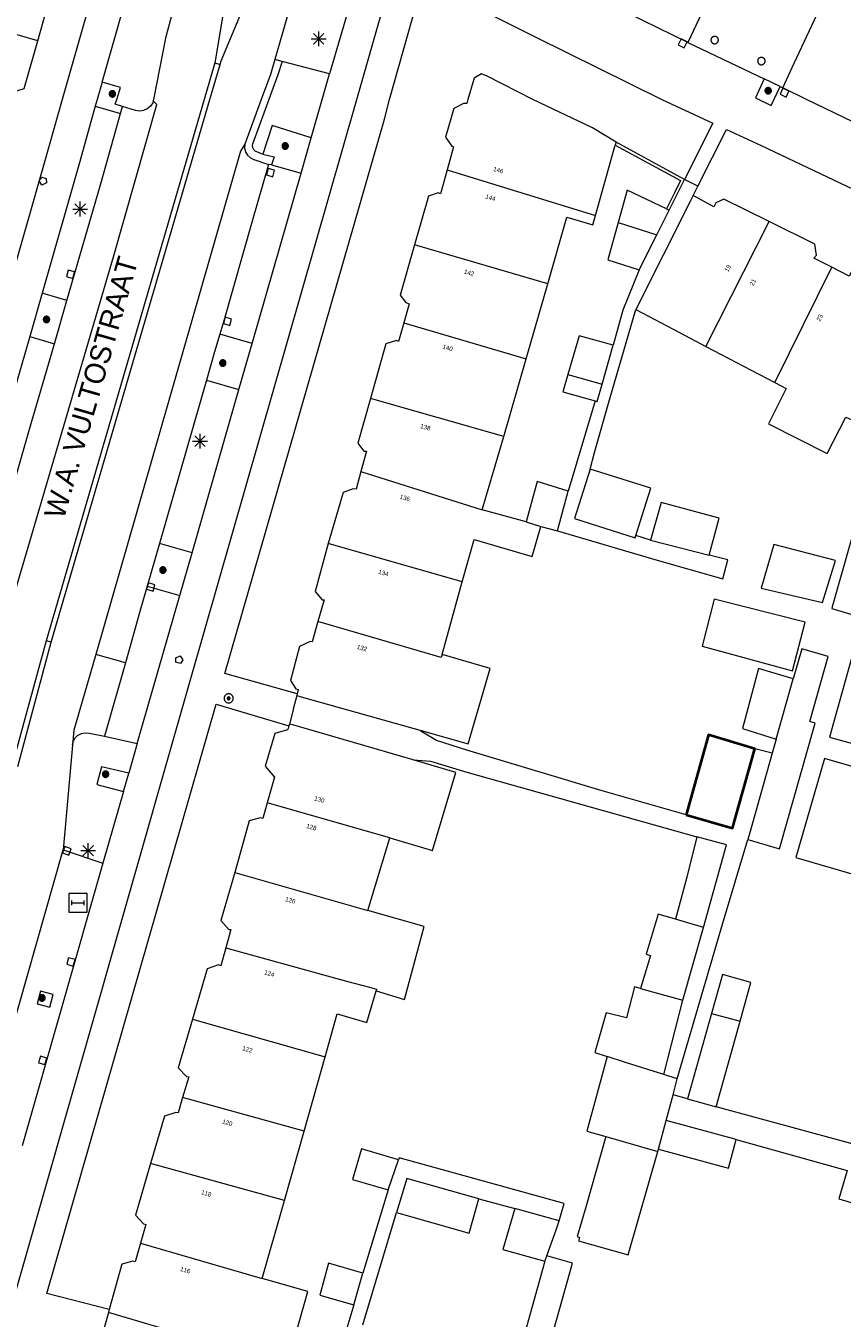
# Model space of a CAD drawing. Header units: metres. Extents: x 135779 to 137489, y 452643 to 455118.
# Tile 228 of 256: x 136833 to 136888, y 453718 to 453805. Entities that reach past the tile are written whole.
import ezdxf
from ezdxf.enums import TextEntityAlignment as Align

# ---------------------------------------------------------------- set-up
doc = ezdxf.new("R2010")
doc.units = ezdxf.units.M
for name, color, linetype, lineweight in [('KTop_GBI_Luifel', 40, 'Continuous', 40), ('KTop_NAR_Huisnummer (t)', 7, 'Continuous', 13), ('KTop_NAR_Huisnummer tijdelijk (t)', 7, 'Continuous', 13), ('KTop_OBW_Overig Plus', 1, 'Continuous', 13), ('KTop_ORL_Weg_Straatnaam (t)', 7, 'Continuous', 13), ('KTop_OTD_Half verhard', 15, 'Continuous', 13), ('KTop_OTD_Open verharding', 15, 'Continuous', 13), ('KTop_PAL_Afsluitpaal', 222, 'Continuous', 13), ('KTop_PAL_Lichtmast', 40, 'Continuous', 13), ('KTop_PND_Grondvlaksituatie van BAG-pand [tachy]', 1, 'Continuous', 13), ('KTop_PND_Pandscheiding', 40, 'Continuous', 13), ('KTop_PUT_Brandkraan of -put', 1, 'Continuous', 13), ('KTop_PUT_Inspectie- of rioolput', 15, 'Continuous', 13), ('KTop_PUT_Kolk', 15, 'Continuous', 13), ('KTop_SHD_Muur', 15, 'Continuous', 13), ('KTop_STM_Abri', 40, 'Continuous', 13), ('KTop_VGO_Boom', 92, 'Continuous', 13), ('KTop_WGD_Fietspad', 40, 'Continuous', 13), ('KTop_WGD_Parkeervlak', 251, 'Continuous', 13), ('KTop_WGD_Rijbaan_Lokale weg', 251, 'Continuous', 13), ('KTop_WGD_Rijbaan_Lokale weg_verkeersdrempel', 40, 'Continuous', 13), ('KTop_WGD_Voetpad', 251, 'Continuous', 13), ('KTop_WGD_Voetpad_achterpad', 251, 'Continuous', 13), ('KTop_WGD_Voetpad_bushalte', 251, 'Continuous', 13)]:
    doc.layers.add(name, color=color, linetype=linetype, lineweight=lineweight)
doc.styles.add('Style-ROVU', font='ROVU.shx')
doc.styles.add('Style-ROVUCURSIEF', font='ROVUCURSIEF.shx')

# ---------------------------------------------------------------- blocks, each defined once
blk = doc.blocks.new('PAL_Lichtmast')
at = {"layer": 'KTop_PAL_Lichtmast'}
for p, q in [((-0.354, -0.354), (0.354, 0.354)), ((0.354, -0.354), (-0.354, 0.354)), ((0, -0.5), (0, 0.5)), ((-0.5, 0), (0.5, 0))]:
    blk.add_line(p, q, dxfattribs=at)
blk = doc.blocks.new('PAL_Afsluitpaal')
at = {"layer": 'KTop_PAL_Afsluitpaal', "flags": 128}
blk.add_lwpolyline([(0.25, 0), (0.249, 0.026), (0.245, 0.052), (0.238, 0.077), (0.228, 0.102), (0.217, 0.125), (0.202, 0.147), (0.186, 0.167), (0.167, 0.186), (0.147, 0.202), (0.125, 0.217), (0.102, 0.228), (0.077, 0.238), (0.052, 0.245), (0.026, 0.249), (0, 0.25), (-0.026, 0.249), (-0.052, 0.245), (-0.077, 0.238), (-0.102, 0.228), (-0.125, 0.217), (-0.147, 0.202), (-0.167, 0.186), (-0.186, 0.167), (-0.202, 0.147), (-0.217, 0.125), (-0.228, 0.102), (-0.238, 0.077), (-0.245, 0.052), (-0.249, 0.026), (-0.25, 0), (-0.249, -0.026), (-0.245, -0.052), (-0.238, -0.077), (-0.228, -0.102), (-0.217, -0.125), (-0.202, -0.147), (-0.186, -0.167), (-0.167, -0.186), (-0.147, -0.202), (-0.125, -0.217), (-0.102, -0.228), (-0.077, -0.238), (-0.052, -0.245), (-0.026, -0.249), (0, -0.25), (0.026, -0.249), (0.052, -0.245), (0.077, -0.238), (0.102, -0.228), (0.125, -0.217), (0.147, -0.202), (0.167, -0.186), (0.186, -0.167), (0.202, -0.147), (0.217, -0.125), (0.228, -0.102), (0.238, -0.077), (0.245, -0.052), (0.249, -0.026), (0.25, 0)], dxfattribs=at)
blk = doc.blocks.new('PUT_Kolk')
at = {"layer": 'KTop_PUT_Kolk', "flags": 128}
blk.add_lwpolyline([(0.225, -0.225), (0.225, 0.225), (-0.225, 0.225), (-0.225, -0.225), (0.225, -0.225)], dxfattribs=at)
blk = doc.blocks.new('PUT_Brandkraan_of_-put')
at = {"layer": 'KTop_PUT_Brandkraan of -put'}
for p, q in [((-0.25, 0.034), (0, 0.25)), ((-0.158, -0.25), (-0.25, 0.034)), ((0, 0.25), (0.25, 0.033)), ((0.25, 0.033), (0.158, -0.25)), ((0.158, -0.25), (-0.158, -0.25))]:
    blk.add_line(p, q, dxfattribs=at)
blk = doc.blocks.new('PUT_Inspectie-_of_rioolput')
at = {"layer": 'KTop_PUT_Inspectie- of rioolput', "flags": 128}
for points in [[(0.31, 0), (0.308, 0.032), (0.303, 0.064), (0.294, 0.095), (0.283, 0.126), (0.268, 0.155), (0.25, 0.182), (0.23, 0.207), (0.207, 0.23), (0.182, 0.25), (0.154, 0.268), (0.126, 0.283), (0.095, 0.294), (0.064, 0.303), (0.032, 0.308), (0, 0.309), (-0.032, 0.308), (-0.064, 0.303), (-0.096, 0.294), (-0.126, 0.283), (-0.155, 0.268), (-0.182, 0.25), (-0.207, 0.23), (-0.23, 0.207), (-0.25, 0.182), (-0.268, 0.154), (-0.283, 0.126), (-0.294, 0.095), (-0.303, 0.064), (-0.308, 0.032), (-0.309, 0), (-0.308, -0.032), (-0.303, -0.064), (-0.294, -0.096), (-0.283, -0.126), (-0.268, -0.155), (-0.25, -0.182), (-0.23, -0.207), (-0.207, -0.23), (-0.182, -0.25), (-0.155, -0.268), (-0.126, -0.283), (-0.096, -0.294), (-0.064, -0.303), (-0.032, -0.308), (0, -0.309), (0.032, -0.308), (0.064, -0.303), (0.095, -0.294), (0.126, -0.283), (0.155, -0.268), (0.182, -0.25), (0.207, -0.23), (0.23, -0.207), (0.25, -0.182), (0.268, -0.155), (0.283, -0.126), (0.294, -0.096), (0.303, -0.064), (0.308, -0.032), (0.31, 0)], [(0.095, 0), (0.094, 0.009), (0.092, 0.019), (0.09, 0.029), (0.086, 0.038), (0.082, 0.047), (0.076, 0.055), (0.07, 0.063), (0.063, 0.07), (0.055, 0.076), (0.047, 0.082), (0.038, 0.086), (0.029, 0.09), (0.019, 0.092), (0.009, 0.094), (0, 0.094), (-0.01, 0.094), (-0.02, 0.092), (-0.029, 0.09), (-0.039, 0.086), (-0.048, 0.082), (-0.056, 0.076), (-0.064, 0.07), (-0.071, 0.063), (-0.077, 0.055), (-0.082, 0.047), (-0.087, 0.038), (-0.09, 0.029), (-0.093, 0.019), (-0.094, 0.009), (-0.095, 0), (-0.094, -0.01), (-0.093, -0.02), (-0.09, -0.029), (-0.087, -0.039), (-0.082, -0.048), (-0.077, -0.056), (-0.071, -0.064), (-0.064, -0.071), (-0.056, -0.077), (-0.047, -0.082), (-0.039, -0.087), (-0.029, -0.09), (-0.02, -0.093), (-0.01, -0.094), (0, -0.095), (0.009, -0.094), (0.019, -0.093), (0.029, -0.09), (0.038, -0.087), (0.047, -0.082), (0.055, -0.077), (0.063, -0.071), (0.07, -0.064), (0.076, -0.056), (0.082, -0.047), (0.086, -0.039), (0.09, -0.029), (0.092, -0.02), (0.094, -0.01), (0.095, 0)], [(0.035, 0), (0.034, 0.003), (0.034, 0.007), (0.033, 0.01), (0.031, 0.014), (0.03, 0.017), (0.028, 0.02), (0.026, 0.023), (0.023, 0.026), (0.02, 0.028), (0.017, 0.03), (0.014, 0.031), (0.01, 0.033), (0.007, 0.034), (0.003, 0.034), (0, 0.034), (-0.004, 0.034), (-0.007, 0.034), (-0.011, 0.033), (-0.014, 0.031), (-0.018, 0.03), (-0.021, 0.028), (-0.023, 0.026), (-0.026, 0.023), (-0.028, 0.02), (-0.03, 0.017), (-0.032, 0.014), (-0.033, 0.01), (-0.034, 0.007), (-0.035, 0.003), (-0.035, 0), (-0.035, -0.004), (-0.034, -0.007), (-0.033, -0.011), (-0.032, -0.014), (-0.03, -0.018), (-0.028, -0.021), (-0.026, -0.023), (-0.023, -0.026), (-0.021, -0.028), (-0.017, -0.03), (-0.014, -0.032), (-0.011, -0.033), (-0.007, -0.034), (-0.004, -0.035), (0, -0.035), (0.003, -0.035), (0.007, -0.034), (0.01, -0.033), (0.014, -0.032), (0.017, -0.03), (0.02, -0.028), (0.023, -0.026), (0.026, -0.023), (0.028, -0.021), (0.03, -0.017), (0.031, -0.014), (0.033, -0.011), (0.034, -0.007), (0.034, -0.004), (0.035, 0)], [(0.01, 0.02), (0.007, 0.02), (0.005, 0.021), (0.003, 0.022), (0.001, 0.022), (-0.001, 0.022), (-0.004, 0.022), (-0.006, 0.021), (-0.008, 0.02), (-0.01, 0.019), (-0.012, 0.018), (-0.014, 0.017), (-0.016, 0.015), (-0.017, 0.013), (-0.019, 0.012), (-0.02, 0.009), (-0.021, 0.007), (-0.022, 0.005), (-0.022, 0.003), (-0.022, 0.001), (-0.022, -0.001), (-0.022, -0.004), (-0.022, -0.006), (-0.021, -0.008), (-0.02, -0.01), (-0.019, -0.012), (-0.017, -0.014), (-0.016, -0.016), (-0.014, -0.017), (-0.012, -0.019), (-0.01, -0.02), (-0.008, -0.021), (-0.006, -0.022), (-0.003, -0.022), (-0.001, -0.022), (0.001, -0.022), (0.003, -0.022), (0.005, -0.022), (0.008, -0.021), (0.01, -0.02), (0.012, -0.019), (0.014, -0.017), (0.015, -0.016), (0.017, -0.014), (0.018, -0.012), (0.02, -0.01), (0.02, -0.008), (0.021, -0.006), (0.022, -0.003), (0.022, -0.001), (0.022, 0.001), (0.022, 0.003), (0.021, 0.005), (0.02, 0.008), (0.019, 0.01), (0.018, 0.012), (0.017, 0.014), (0.015, 0.015), (0.013, 0.017), (0.012, 0.018), (0.01, 0.02)]]:
    blk.add_lwpolyline(points, dxfattribs=at)
blk = doc.blocks.new('STM_Abri')
at = {"layer": 'KTop_STM_Abri', "flags": 128}
for points in [[(0.625, -0.625), (0.625, 0.625), (-0.625, 0.625), (-0.625, -0.625), (0.625, -0.625)], [(-0.4165, -0.1565), (-0.4165, 0.1565)], [(-0.4165, 0), (0.4165, 0)], [(0.4165, -0.1565), (0.4165, 0.1565)]]:
    blk.add_lwpolyline(points, dxfattribs=at)
blk = doc.blocks.new('VGO_Boom')
at = {"layer": 'KTop_VGO_Boom', "flags": 128}
for points in [[(0.215, 0), (0.214, 0.022), (0.21, 0.045), (0.204, 0.066), (0.196, 0.087), (0.186, 0.108), (0.174, 0.126), (0.16, 0.144), (0.144, 0.16), (0.126, 0.174), (0.107, 0.186), (0.087, 0.196), (0.066, 0.204), (0.045, 0.21), (0.022, 0.214), (-0.001, 0.215), (-0.023, 0.214), (-0.045, 0.21), (-0.067, 0.204), (-0.088, 0.196), (-0.108, 0.186), (-0.127, 0.174), (-0.144, 0.16), (-0.16, 0.144), (-0.174, 0.126), (-0.187, 0.107), (-0.197, 0.087), (-0.205, 0.066), (-0.211, 0.045), (-0.214, 0.022), (-0.215, -0.001), (-0.214, -0.023), (-0.211, -0.045), (-0.205, -0.067), (-0.197, -0.088), (-0.187, -0.108), (-0.174, -0.127), (-0.16, -0.144), (-0.144, -0.16), (-0.127, -0.174), (-0.108, -0.187), (-0.088, -0.197), (-0.067, -0.205), (-0.045, -0.211), (-0.023, -0.214), (0, -0.215), (0.022, -0.214), (0.045, -0.211), (0.066, -0.205), (0.087, -0.197), (0.108, -0.187), (0.126, -0.174), (0.144, -0.16), (0.16, -0.144), (0.174, -0.127), (0.186, -0.108), (0.196, -0.088), (0.204, -0.067), (0.21, -0.045), (0.214, -0.023), (0.215, -0.001)], [(0.155, 0), (0.154, 0.016), (0.152, 0.032), (0.147, 0.048), (0.142, 0.063), (0.134, 0.078), (0.125, 0.091), (0.115, 0.104), (0.104, 0.115), (0.091, 0.125), (0.077, 0.134), (0.063, 0.142), (0.048, 0.147), (0.032, 0.152), (0.016, 0.154), (-0.001, 0.155), (-0.017, 0.154), (-0.033, 0.152), (-0.048, 0.147), (-0.064, 0.142), (-0.078, 0.134), (-0.092, 0.125), (-0.104, 0.115), (-0.116, 0.104), (-0.126, 0.091), (-0.135, 0.077), (-0.142, 0.063), (-0.148, 0.048), (-0.152, 0.032), (-0.155, 0.016), (-0.155, -0.001), (-0.155, -0.017), (-0.152, -0.033), (-0.148, -0.048), (-0.142, -0.064), (-0.135, -0.078), (-0.126, -0.092), (-0.116, -0.104), (-0.104, -0.116), (-0.092, -0.126), (-0.078, -0.135), (-0.064, -0.142), (-0.048, -0.148), (-0.033, -0.152), (-0.017, -0.155), (0, -0.155), (0.016, -0.155), (0.032, -0.152), (0.048, -0.148), (0.063, -0.142), (0.078, -0.135), (0.091, -0.126), (0.104, -0.116), (0.115, -0.104), (0.125, -0.092), (0.134, -0.078), (0.142, -0.064), (0.147, -0.048), (0.152, -0.033), (0.154, -0.017), (0.155, -0.001)], [(0.095, 0), (0.094, 0.01), (0.093, 0.02), (0.09, 0.029), (0.087, 0.039), (0.082, 0.048), (0.077, 0.056), (0.071, 0.064), (0.064, 0.071), (0.056, 0.077), (0.047, 0.082), (0.039, 0.087), (0.029, 0.09), (0.02, 0.093), (0.01, 0.094), (-0.001, 0.095), (-0.01, 0.094), (-0.02, 0.093), (-0.03, 0.09), (-0.039, 0.087), (-0.048, 0.082), (-0.056, 0.077), (-0.064, 0.071), (-0.071, 0.064), (-0.077, 0.056), (-0.083, 0.047), (-0.087, 0.039), (-0.091, 0.029), (-0.093, 0.02), (-0.095, 0.01), (-0.095, -0.001), (-0.095, -0.01), (-0.093, -0.02), (-0.091, -0.03), (-0.087, -0.039), (-0.083, -0.048), (-0.077, -0.056), (-0.071, -0.064), (-0.064, -0.071), (-0.056, -0.077), (-0.048, -0.083), (-0.039, -0.087), (-0.03, -0.091), (-0.02, -0.093), (-0.01, -0.095), (0, -0.095), (0.01, -0.095), (0.02, -0.093), (0.029, -0.091), (0.039, -0.087), (0.048, -0.083), (0.056, -0.077), (0.064, -0.071), (0.071, -0.064), (0.077, -0.056), (0.082, -0.048), (0.087, -0.039), (0.09, -0.03), (0.093, -0.02), (0.094, -0.01), (0.095, -0.001)], [(0.035, 0), (0.035, 0.004), (0.034, 0.007), (0.033, 0.011), (0.032, 0.014), (0.03, 0.018), (0.028, 0.021), (0.026, 0.023), (0.023, 0.026), (0.021, 0.028), (0.017, 0.03), (0.014, 0.032), (0.011, 0.033), (0.007, 0.034), (0.004, 0.035), (-0.001, 0.035), (-0.004, 0.035), (-0.008, 0.034), (-0.011, 0.033), (-0.015, 0.032), (-0.018, 0.03), (-0.021, 0.028), (-0.024, 0.026), (-0.027, 0.023), (-0.029, 0.021), (-0.031, 0.017), (-0.032, 0.014), (-0.034, 0.011), (-0.035, 0.007), (-0.035, 0.004), (-0.035, -0.001), (-0.035, -0.004), (-0.035, -0.008), (-0.034, -0.011), (-0.032, -0.015), (-0.031, -0.018), (-0.029, -0.021), (-0.027, -0.024), (-0.024, -0.027), (-0.021, -0.029), (-0.018, -0.031), (-0.015, -0.032), (-0.011, -0.034), (-0.008, -0.035), (-0.004, -0.035), (0, -0.035), (0.004, -0.035), (0.007, -0.035), (0.011, -0.034), (0.014, -0.032), (0.018, -0.031), (0.021, -0.029), (0.023, -0.027), (0.026, -0.024), (0.028, -0.021), (0.03, -0.018), (0.032, -0.015), (0.033, -0.011), (0.034, -0.008), (0.035, -0.004), (0.035, 0)]]:
    blk.add_lwpolyline(points, dxfattribs=at)

msp = doc.modelspace()

# ---------------------------------------------------------------- linework, layer by layer
at = {"layer": 'KTop_GBI_Luifel', "flags": 128}
msp.add_lwpolyline([(136877.065, 453751.783), (136880.189, 453750.89), (136881.678, 453756.233), (136878.567, 453757.194), (136877.065, 453751.783)], dxfattribs=at)
at = {"layer": 'KTop_OBW_Overig Plus', "flags": 128}
for points in [[(136870.588, 453775.096), (136869.528, 453771.761), (136873.612, 453770.463), (136873.663, 453770.623)], [(136873.663, 453770.623), (136874.672, 453773.799), (136870.588, 453775.096)]]:
    msp.add_lwpolyline(points, dxfattribs=at)
at = {"layer": 'KTop_OTD_Half verhard', "flags": 128}
for points in [[(136837.249, 453799.545), (136838.958, 453799.062)], [(136851.8, 453797.424), (136849.166, 453798.254), (136848.543, 453796.308)], [(136849.114, 453795.606), (136851.117, 453795.043)], [(136835.34, 453786.464), (136833.666, 453786.949)], [(136847.819, 453783.558), (136845.645, 453784.184)], [(136832.83, 453784.023), (136834.493, 453783.541)], [(136844.74, 453781.096), (136846.931, 453780.465)], [(136843.768, 453769.45), (136841.568, 453770.083)], [(136840.74, 453767.208), (136842.942, 453766.573)]]:
    msp.add_lwpolyline(points, dxfattribs=at)
at = {"layer": 'KTop_OTD_Open verharding', "flags": 128}
for points in [[(136845.302, 453802.468), (136845.654, 453802.37)], [(136849.836, 453802.571), (136849.549, 453801.665), (136847.84, 453796.997), (136847.833, 453796.958), (136847.829, 453796.919), (136847.829, 453796.88), (136847.832, 453796.841), (136847.839, 453796.802), (136847.849, 453796.764), (136847.862, 453796.727), (136847.879, 453796.691), (136847.899, 453796.657), (136847.921, 453796.625), (136847.947, 453796.595), (136847.975, 453796.567), (136848.005, 453796.542), (136848.543, 453796.308)], [(136848.543, 453796.308), (136849.297, 453796.145), (136849.114, 453795.606)], [(136849.114, 453795.606), (136848.926, 453795.625)], [(136834.287, 453763.43), (136833.935, 453763.527)]]:
    msp.add_lwpolyline(points, dxfattribs=at)
at = {"layer": 'KTop_PND_Grondvlaksituatie van BAG-pand [tachy]', "flags": 128}
for points in [[(136833.379, 453803.955), (136834.356, 453807.403), (136834.296, 453807.419), (136833.885, 453807.94), (136833.713, 453807.987), (136834.034, 453809.125)], [(136831.18, 453799.295), (136831.394, 453800), (136831.57, 453800.57), (136831.743, 453800.521), (136832.466, 453800.733), (136833.379, 453803.955)], [(136872.342, 453797.121), (136870.759, 453798.081), (136866.738, 453800), (136863.646, 453801.566), (136863.268, 453801.736), (136862.767, 453801.443), (136862.359, 453800), (136862.28, 453799.722), (136862.06, 453799.733), (136861.409, 453799.397), (136860.853, 453797.461), (136861.268, 453796.861), (136861.393, 453796.811), (136860.96, 453795.265)], [(136870.942, 453792.174), (136872.286, 453796.923)], [(136872.342, 453797.121), (136872.286, 453796.923)], [(136860.96, 453795.265), (136860.508, 453793.654), (136860.353, 453793.714), (136859.702, 453793.494), (136858.763, 453790.216)], [(136875.727, 453792.634), (136873.075, 453793.885), (136872.482, 453791.72)], [(136877.532, 453793.523), (136877.352, 453793.166), (136873.659, 453785.851)], [(136882.661, 453791.771), (136879.585, 453793.294), (136879.055, 453793.035), (136878.912, 453792.769), (136877.532, 453793.523)], [(136867.735, 453787.587), (136869.024, 453792.06), (136870.765, 453791.55), (136870.942, 453792.174)], [(136875.078, 453790.885), (136875.908, 453792.549)], [(136875.727, 453792.634), (136875.908, 453792.549)], [(136872.482, 453791.72), (136871.789, 453789.19), (136873.893, 453788.51)], [(136886.879, 453788.691), (136885.667, 453789.306), (136885.83, 453789.503), (136885.732, 453790.251), (136882.661, 453791.771)], [(136873.893, 453788.51), (136875.078, 453790.885)], [(136858.763, 453790.216), (136857.789, 453786.819), (136858.175, 453786.309), (136858.395, 453786.234), (136858.036, 453784.956)], [(136892.032, 453787.05), (136888.81, 453788.714), (136888.193, 453788.383), (136888.043, 453788.1), (136886.879, 453788.691)], [(136866.273, 453782.515), (136867.735, 453787.587)], [(136873.659, 453785.851), (136876.222, 453784.491), (136878.374, 453783.363)], [(136858.036, 453784.956), (136857.68, 453783.692), (136857.54, 453783.762), (136856.819, 453783.527), (136855.785, 453779.841)], [(136872.134, 453783.435), (136869.84, 453784.074), (136869.087, 453781.46)], [(136871.398, 453780.811), (136872.134, 453783.435)], [(136878.374, 453783.363), (136883.03, 453780.921)], [(136864.766, 453777.29), (136866.273, 453782.515)], [(136869.087, 453781.46), (136868.754, 453780.304), (136870.939, 453779.691)], [(136870.939, 453779.691), (136871.073, 453779.653), (136871.398, 453780.811)], [(136883.03, 453780.921), (136883.798, 453780.518), (136882.613, 453778.133), (136886.552, 453776.152), (136887.816, 453778.586), (136889.389, 453777.896)], [(136855.785, 453779.841), (136854.942, 453776.837), (136855.338, 453776.301), (136855.528, 453776.291), (136855.148, 453774.926)], [(136863.326, 453772.354), (136864.766, 453777.29)], [(136855.148, 453774.926), (136854.818, 453773.739), (136854.633, 453773.769), (136853.957, 453773.514), (136852.95, 453770.081)], [(136869.119, 453773.598), (136867.013, 453774.254), (136866.29, 453771.532)], [(136868.401, 453770.935), (136869.119, 453773.598)], [(136878.603, 453769.291), (136879.28, 453771.781), (136875.37, 453772.851), (136874.648, 453770.302)], [(136866.29, 453771.532), (136863.326, 453772.354)], [(136886.897, 453765.808), (136886.863, 453765.687), (136888.763, 453765.128), (136890.7, 453771.968), (136888.8, 453772.527), (136886.897, 453765.808)], [(136861.976, 453767.504), (136862.765, 453770.356), (136866.673, 453769.199), (136867.257, 453771.224)], [(136867.257, 453771.224), (136868.401, 453770.935)], [(136874.648, 453770.302), (136878.603, 453769.291)], [(136852.95, 453770.081), (136852.062, 453766.846), (136852.528, 453766.285), (136852.663, 453766.285), (136852.247, 453764.813)], [(136886.25, 453766.108), (136887.118, 453768.932), (136882.96, 453770.009), (136882.122, 453767.059), (136886.25, 453766.108)], [(136860.617, 453762.594), (136861.976, 453767.504)], [(136884.228, 453761.489), (136885.072, 453764.768), (136878.954, 453766.332), (136878.129, 453763.151), (136884.228, 453761.489)], [(136852.247, 453764.813), (136851.86, 453763.446), (136851.724, 453763.481), (136851.004, 453763.141), (136850.407, 453760.846), (136850.763, 453760.293), (136850.929, 453760.236), (136850.85, 453759.937)], [(136859.2, 453757.469), (136862.375, 453756.583), (136863.851, 453761.656), (136860.617, 453762.594)], [(136881.221, 453750.121), (136883.349, 453749.503), (136885.752, 453757.975), (136885.39, 453758.093), (136886.631, 453762.469), (136884.84, 453762.979), (136884.272, 453760.953)], [(136893.229, 453755.233), (136894.876, 453761.041), (136888.33, 453762.831), (136886.706, 453757.026), (136893.229, 453755.233)], [(136884.272, 453760.953), (136881.929, 453761.66), (136880.849, 453757.6), (136883.126, 453756.894)], [(136850.85, 453759.937), (136850.822, 453759.831)], [(136850.822, 453759.831), (136851.111, 453759.75), (136859.2, 453757.469)], [(136850.293, 453757.781), (136850.236, 453757.612), (136850.208, 453757.53), (136849.345, 453757.278), (136848.687, 453755.062), (136849.333, 453754.322), (136848.84, 453752.602)], [(136850.337, 453757.913), (136850.293, 453757.781)], [(136858.659, 453755.493), (136850.625, 453757.829), (136850.337, 453757.913)], [(136883.126, 453756.894), (136882.856, 453755.939)], [(136857.091, 453750.247), (136859.965, 453749.386), (136861.534, 453754.636), (136858.659, 453755.493)], [(136882.856, 453755.939), (136881.324, 453750.512), (136881.221, 453750.121)], [(136906.1, 453749.883), (136905.916, 453749.943), (136905.906, 453749.908), (136903.059, 453750.703), (136901.615, 453751.105), (136898.671, 453751.927), (136898.113, 453750.08), (136894.241, 453751.041), (136892.361, 453753.861), (136886.371, 453755.581), (136884.441, 453748.911), (136888.381, 453747.769)], [(136848.84, 453752.602), (136848.538, 453751.549), (136848.368, 453751.579), (136847.622, 453751.395), (136846.644, 453747.917)], [(136855.616, 453745.346), (136857.091, 453750.247)], [(136877.78, 453750.308), (136877.102, 453747.582), (136876.339, 453744.75)], [(136878.221, 453744.209), (136879.785, 453749.777), (136877.78, 453750.308)], [(136846.644, 453747.917), (136845.699, 453744.68), (136846.24, 453744.074), (136846.39, 453744.069), (136846.041, 453742.827)], [(136856.167, 453739.936), (136858.073, 453739.346), (136858.614, 453741.346), (136859.402, 453744.261), (136855.616, 453745.346)], [(136876.339, 453744.75), (136875.164, 453745.091), (136874.362, 453742.405), (136874.659, 453742.317), (136873.991, 453740.08)], [(136876.841, 453739.291), (136878.221, 453744.209)], [(136846.041, 453742.827), (136845.703, 453741.624), (136845.543, 453741.684), (136844.792, 453741.414), (136843.791, 453738.019)], [(136880.691, 453737.881), (136881.422, 453740.497), (136879.496, 453741.035), (136878.763, 453738.413)], [(136852.734, 453735.483), (136853.552, 453738.37), (136855.537, 453737.798), (136856.167, 453739.936)], [(136873.991, 453740.08), (136873.584, 453740.193), (136873.048, 453738.119), (136871.667, 453738.447), (136870.91, 453735.783), (136871.732, 453735.504)], [(136875.547, 453734.29), (136876.841, 453739.291)], [(136843.791, 453738.019), (136842.827, 453734.751), (136843.403, 453734.151), (136843.543, 453734.131), (136843.133, 453732.741)], [(136878.763, 453738.413), (136877.155, 453732.655)], [(136879.081, 453732.117), (136880.691, 453737.881)], [(136851.312, 453730.466), (136852.734, 453735.483)], [(136871.732, 453735.504), (136870.371, 453730.481), (136871.654, 453730.111)], [(136876.447, 453734.003), (136875.547, 453734.29)], [(136876.172, 453732.923), (136876.447, 453734.003)], [(136875.713, 453731.197), (136876.172, 453732.923)], [(136843.133, 453732.741), (136842.826, 453731.699), (136842.681, 453731.724), (136841.915, 453731.494), (136840.976, 453728.296)], [(136877.155, 453732.655), (136879.081, 453732.117)], [(136880.437, 453729.905), (136875.713, 453731.197)], [(136849.991, 453725.806), (136851.312, 453730.466)], [(136871.654, 453730.111), (136870.3, 453725.361), (136869.725, 453723.366), (136869.874, 453723.319), (136869.81, 453723.089), (136873.15, 453722.137), (136875.157, 453729.102)], [(136875.2, 453729.265), (136879.908, 453727.976), (136880.437, 453729.905)], [(136857.671, 453728.552), (136855.176, 453729.274), (136854.58, 453727.213), (136856.986, 453726.522)], [(136856.986, 453726.522), (136857.671, 453728.552)], [(136875.157, 453729.102), (136875.2, 453729.265)], [(136840.976, 453728.296), (136839.951, 453724.806), (136840.502, 453724.22), (136840.652, 453724.195), (136840.29, 453722.928)], [(136887.911, 453727.825), (136887.342, 453725.91), (136890.062, 453725.102)], [(136863.094, 453725.924), (136858.247, 453727.284), (136857.549, 453725)], [(136857.549, 453725), (136862.447, 453723.606), (136863.094, 453725.924)], [(136848.502, 453720.549), (136849.991, 453725.806)], [(136865.507, 453725.262), (136864.712, 453722.494), (136867.532, 453721.706)], [(136868.509, 453724.44), (136865.507, 453725.262)], [(136867.668, 453722.074), (136868.31, 453723.815), (136868.509, 453724.44)], [(136840.29, 453722.928), (136839.931, 453721.659), (136839.786, 453721.709), (136839.05, 453721.509), (136838.192, 453718.447)], [(136855.277, 453720.893), (136852.97, 453721.575), (136852.377, 453719.427), (136854.668, 453718.761)], [(136867.532, 453721.706), (136866.052, 453716.4)], [(136868.041, 453704.284), (136870.491, 453713.147), (136867.297, 453714.045), (136869.393, 453721.589), (136867.668, 453722.074)], [(136854.668, 453718.761), (136855.277, 453720.893)], [(136850.154, 453714.655), (136851.57, 453719.66), (136848.502, 453720.549)], [(136838.136, 453718.249), (136836.971, 453714.095), (136836.67, 453714.185), (136836.59, 453713.855), (136836.88, 453713.779)], [(136838.192, 453718.447), (136838.136, 453718.249)]]:
    msp.add_lwpolyline(points, dxfattribs=at)
at = {"layer": 'KTop_PND_Pandscheiding', "flags": 128}
for points in [[(136833.379, 453803.955), (136824.216, 453806.614)], [(136860.96, 453795.265), (136870.942, 453792.174)], [(136872.482, 453791.72), (136875.078, 453790.885)], [(136878.374, 453783.363), (136882.661, 453791.771)], [(136867.735, 453787.587), (136858.763, 453790.216)], [(136883.03, 453780.921), (136886.879, 453788.691)], [(136858.036, 453784.956), (136866.273, 453782.515)], [(136869.087, 453781.46), (136871.398, 453780.811)], [(136864.766, 453777.29), (136855.785, 453779.841)], [(136855.148, 453774.926), (136863.326, 453772.354)], [(136866.29, 453771.532), (136867.257, 453771.224)], [(136861.976, 453767.504), (136852.95, 453770.081)], [(136860.617, 453762.594), (136860.562, 453762.394), (136852.247, 453764.813)], [(136883.126, 453756.894), (136884.272, 453760.953)], [(136857.091, 453750.247), (136848.84, 453752.602)], [(136846.644, 453747.917), (136855.616, 453745.346)], [(136878.221, 453744.209), (136876.339, 453744.75)], [(136846.041, 453742.827), (136854.18, 453740.577), (136855.728, 453740.169), (136856.199, 453740.045), (136856.167, 453739.936)], [(136873.991, 453740.08), (136874.782, 453739.861), (136876.841, 453739.291)], [(136843.791, 453738.019), (136852.734, 453735.483)], [(136878.763, 453738.413), (136880.691, 453737.881)], [(136875.547, 453734.29), (136872.965, 453735.111), (136871.732, 453735.504)], [(136851.312, 453730.466), (136843.133, 453732.741)], [(136875.2, 453729.265), (136875.713, 453731.197)], [(136871.654, 453730.111), (136875.157, 453729.102)], [(136849.991, 453725.806), (136840.976, 453728.296)], [(136840.29, 453722.928), (136848.502, 453720.549)], [(136867.532, 453721.706), (136867.668, 453722.074)], [(136850.154, 453714.655), (136847.098, 453715.596), (136838.136, 453718.249)]]:
    msp.add_lwpolyline(points, dxfattribs=at)
at = {"layer": 'KTop_SHD_Muur', "flags": 128}
for points in [[(136872.286, 453796.923), (136876.673, 453794.532), (136876.265, 453793.714), (136875.727, 453792.634)], [(136876.938, 453794.616), (136872.342, 453797.121)], [(136875.908, 453792.549), (136876.444, 453793.624), (136876.938, 453794.616)]]:
    msp.add_lwpolyline(points, dxfattribs=at)
at = {"layer": 'KTop_WGD_Fietspad', "flags": 128}
for points in [[(136840.832, 453821.278), (136840.535, 453819.548), (136840.058, 453817.631), (136835.021, 453800), (136833.841, 453795.868), (136827.434, 453773.413), (136825.281, 453765.927), (136820.834, 453750.463), (136816.197, 453734.253), (136812.269, 453720.505), (136810.978, 453716.089)], [(136837.708, 453801.176), (136842.215, 453816.939), (136842.471, 453817.983), (136842.755, 453819.543)], [(136829.69, 453712.04), (136842.795, 453757.829), (136843.654, 453760.832), (136854.862, 453800), (136857.9, 453810.619), (136858.304, 453810.947), (136858.754, 453811.209), (136858.784, 453811.221)], [(136855.376, 453811.814), (136855.503, 453811.693), (136855.64, 453811.453), (136855.703, 453811.185), (136855.687, 453810.91), (136855.666, 453810.826), (136855.401, 453809.868), (136853.037, 453801.73)], [(136851.8, 453797.424), (136852.54, 453800), (136853.037, 453801.73)], [(136837.708, 453801.176), (136837.377, 453800), (136837.249, 453799.545)], [(136837.249, 453799.545), (136836.203, 453795.825), (136833.666, 453786.949)], [(136851.117, 453795.043), (136851.5, 453796.379), (136851.8, 453797.424)], [(136847.819, 453783.558), (136851.117, 453795.043)], [(136833.666, 453786.949), (136832.83, 453784.023)], [(136832.83, 453784.023), (136831.142, 453778.117), (136829.74, 453773.215)], [(136846.931, 453780.465), (136847.819, 453783.558)], [(136843.768, 453769.45), (136846.931, 453780.465)], [(136842.942, 453766.573), (136843.768, 453769.45)], [(136840.079, 453756.605), (136841.467, 453761.438), (136842.942, 453766.573)], [(136840.079, 453756.605), (136839.504, 453754.597)], [(136839.154, 453753.375), (136839.504, 453754.597)], [(136839.154, 453753.375), (136837.767, 453748.532)], [(136837.767, 453748.532), (136832.316, 453729.492)]]:
    msp.add_lwpolyline(points, dxfattribs=at)
at = {"layer": 'KTop_WGD_Parkeervlak', "flags": 128}
for points in [[(136835.34, 453786.464), (136837.64, 453794.4), (136838.958, 453799.062)], [(136838.958, 453799.062), (136839.09, 453799.53)], [(136847.316, 453797.001), (136847.301, 453796.734), (136847.381, 453796.442), (136847.505, 453796.245), (136847.704, 453796.067), (136847.936, 453795.96), (136848.926, 453795.625)], [(136848.926, 453795.625), (136847.822, 453791.802), (136845.919, 453785.093), (136845.645, 453784.184)], [(136834.493, 453783.541), (136835.34, 453786.464)], [(136845.645, 453784.184), (136845.289, 453783.001), (136844.74, 453781.096)], [(136831.385, 453772.745), (136832.827, 453777.794), (136834.493, 453783.541)], [(136844.74, 453781.096), (136841.568, 453770.083)], [(136841.568, 453770.083), (136840.74, 453767.208)], [(136840.74, 453767.208), (136840.249, 453765.504), (136839.277, 453762.046)], [(136839.277, 453762.046), (136837.287, 453762.597)], [(136839.277, 453762.046), (136837.882, 453757.083)]]:
    msp.add_lwpolyline(points, dxfattribs=at)
at = {"layer": 'KTop_WGD_Rijbaan_Lokale weg', "flags": 128}
for points in [[(136841.16, 453799.91), (136841.189, 453799.995), (136841.19, 453800), (136842.03, 453804.254), (136842.349, 453805.41), (136842.8, 453807.105), (136843.503, 453811.045), (136844.686, 453818.985)], [(136855.376, 453811.814), (136855.303, 453811.883), (136855.058, 453812.008), (136854.066, 453812.239), (136853.836, 453812.25), (136853.557, 453812.192), (136853.306, 453812.06), (136852.779, 453811.633), (136852.306, 453811.148), (136851.894, 453810.611), (136851.361, 453809.716), (136849.345, 453802.7)], [(136877.166, 453803.834), (136872.12, 453806.321), (136861.775, 453811.184), (136861.292, 453811.382), (136860.786, 453811.505), (136860.475, 453811.532), (136860.267, 453811.55), (136859.747, 453811.514), (136859.239, 453811.4), (136858.784, 453811.221)], [(136880.358, 453810.622), (136880.357, 453810.62), (136877.166, 453803.834)], [(136846.113, 453806.82), (136845.951, 453806.364), (136845.302, 453802.468)], [(136883.563, 453800.791), (136884.339, 453802.452), (136886.745, 453807.597)], [(136845.654, 453802.37), (136845.725, 453802.613), (136847.165, 453806.053), (136847.322, 453806.512), (136847.198, 453806.552)], [(136845.302, 453802.468), (136844.582, 453800), (136833.935, 453763.527)], [(136849.345, 453802.7), (136849.054, 453801.688), (136848.428, 453800), (136847.316, 453797.001)], [(136834.287, 453763.43), (136844.962, 453800), (136845.654, 453802.37)], [(136893.975, 453795.744), (136885.176, 453800), (136883.563, 453800.791)], [(136821.951, 453734.191), (136822.569, 453735.201), (136825.71, 453745.862), (136831.112, 453764.324), (136838.481, 453789.395), (136841.404, 453799.665), (136841.16, 453799.91)], [(136847.316, 453797.001), (136847.029, 453796.514), (136837.287, 453762.597)], [(136833.935, 453763.527), (136831.652, 453755.147)], [(136832.03, 453755.055), (136834.287, 453763.43)], [(136837.287, 453762.597), (136835.796, 453757.496), (136835.712, 453756.483)], [(136835.712, 453756.483), (136835.091, 453749.431)], [(136829.722, 453730.554), (136830.892, 453734.653), (136835.091, 453749.431)]]:
    msp.add_lwpolyline(points, dxfattribs=at)
at = {"layer": 'KTop_WGD_Rijbaan_Lokale weg_verkeersdrempel', "flags": 128}
for points in [[(136877.166, 453803.834), (136882.321, 453801.382)], [(136883.39, 453800.873), (136882.321, 453801.382)], [(136883.39, 453800.873), (136883.563, 453800.791)]]:
    msp.add_lwpolyline(points, dxfattribs=at)
at = {"layer": 'KTop_WGD_Voetpad', "flags": 128}
for points in [[(136850.85, 453759.937), (136845.97, 453761.318), (136856.728, 453798.681), (136857.068, 453800), (136859.255, 453807.738), (136859.313, 453808.01), (136866.936, 453804.191), (136875.429, 453800), (136878.851, 453798.411), (136876.938, 453794.616)], [(136849.836, 453802.571), (136849.345, 453802.7)], [(136853.037, 453801.73), (136849.836, 453802.571)], [(136839.09, 453799.53), (136838.6, 453799.677), (136838.697, 453800), (136838.942, 453800.815), (136837.708, 453801.176)], [(136882.321, 453801.382), (136881.72, 453800.117), (136882.787, 453799.605), (136883.39, 453800.873)], [(136841.16, 453799.91), (136841.118, 453799.783), (136840.966, 453799.55), (136840.754, 453799.37), (136840.5, 453799.257), (136840.225, 453799.221), (136839.959, 453799.263), (136839.09, 453799.53)], [(136877.851, 453794.157), (136879.779, 453797.98), (136882.119, 453796.893), (136894.132, 453791.194), (136899.458, 453788.633)], [(136877.851, 453794.157), (136876.938, 453794.616)], [(136850.822, 453759.831), (136850.589, 453758.908), (136850.58, 453758.872), (136850.337, 453757.913)], [(136838.192, 453718.447), (136833.994, 453719.541), (136845.404, 453759.249), (136850.293, 453757.781)], [(136835.712, 453756.483), (136835.763, 453756.742), (136835.89, 453756.975), (136836.08, 453757.16), (136836.132, 453757.187), (136836.316, 453757.281), (136836.577, 453757.325), (136836.83, 453757.294), (136837.882, 453757.083)], [(136837.882, 453757.083), (136840.079, 453756.605)], [(136839.504, 453754.597), (136837.663, 453755.032), (136837.351, 453753.844), (136839.154, 453753.375)], [(136835.091, 453749.431), (136837.767, 453748.532)]]:
    msp.add_lwpolyline(points, dxfattribs=at)
at = {"layer": 'KTop_WGD_Voetpad_achterpad', "flags": 128}
for points in [[(136877.532, 453793.523), (136877.851, 453794.157)], [(136873.893, 453788.51), (136872.79, 453785.794), (136872.134, 453783.435)], [(136870.588, 453775.096), (136870.891, 453776.221), (136871.891, 453779.751), (136873.659, 453785.851)], [(136870.939, 453779.691), (136869.119, 453773.598)], [(136868.401, 453770.935), (136875.101, 453768.961), (136879.531, 453767.704), (136879.864, 453768.969), (136878.603, 453769.291)], [(136874.648, 453770.302), (136873.663, 453770.623)], [(136882.856, 453755.939), (136881.678, 453756.233), (136880.189, 453750.89), (136877.065, 453751.783), (136871.401, 453753.401), (136862.271, 453756.141), (136860.229, 453756.8), (136859.19, 453757.433), (136859.2, 453757.469)], [(136858.659, 453755.493), (136859.834, 453755.402), (136862.291, 453754.671), (136877.78, 453750.308)], [(136876.447, 453734.003), (136879.504, 453744.424), (136881.221, 453750.121)], [(136877.155, 453732.655), (136876.172, 453732.923)], [(136890.314, 453729.052), (136879.081, 453732.117)], [(136880.437, 453729.905), (136887.911, 453727.825)], [(136868.509, 453724.44), (136868.833, 453725.595), (136857.716, 453728.685), (136857.671, 453728.552)], [(136856.986, 453726.522), (136855.277, 453720.893)], [(136863.094, 453725.924), (136865.507, 453725.262)], [(136855.282, 453717.421), (136857.549, 453725)], [(136854.668, 453718.761), (136853.66, 453715.406)]]:
    msp.add_lwpolyline(points, dxfattribs=at)
at = {"layer": 'KTop_WGD_Voetpad_bushalte', "flags": 128}
msp.add_lwpolyline([(136834.193, 453738.823), (136834.417, 453739.674), (136833.566, 453739.898), (136833.342, 453739.047), (136834.193, 453738.823)], dxfattribs=at)

# ---------------------------------------------------------------- block references
at = {"layer": 'KTop_PAL_Afsluitpaal'}
for p in [(136878.979, 453804.004), (136882.125, 453802.591)]:
    msp.add_blockref('PAL_Afsluitpaal', p, dxfattribs=at)
at = {"layer": 'KTop_PAL_Lichtmast'}
for p in [(136852.303, 453804.086), (136836.231, 453792.618), (136844.31, 453776.971), (136836.773, 453749.379)]:
    msp.add_blockref('PAL_Lichtmast', p, dxfattribs=at)
at = {"layer": 'KTop_PUT_Brandkraan of -put'}
for p, rotation in [((136833.724, 453794.476), 164.075163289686), ((136842.9, 453762.27), 344.0314224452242)]:
    msp.add_blockref('PUT_Brandkraan_of_-put', p, dxfattribs=dict(at, rotation=rotation))
at = {"layer": 'KTop_PUT_Inspectie- of rioolput', "rotation": 74.49421342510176}
msp.add_blockref('PUT_Inspectie-_of_rioolput', (136846.235, 453759.64), dxfattribs=at)
at = {"layer": 'KTop_PUT_Kolk'}
for p, rotation in [((136876.83, 453803.78), 63.76289628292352), ((136883.682, 453800.453), 63.87710314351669), ((136849.053, 453795.073), 163.8924224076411), ((136835.581, 453788.223), 343.8374313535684), ((136846.156, 453785.05), 164.1640741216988), ((136840.986, 453767.147), 163.9335994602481), ((136835.331, 453749.363), 251.4302679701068), ((136835.609, 453741.882), 344.0240054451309), ((136833.705, 453735.239), 344.0240054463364)]:
    msp.add_blockref('PUT_Kolk', p, dxfattribs=dict(at, rotation=rotation))
at = {"layer": 'KTop_STM_Abri'}
msp.add_blockref('STM_Abri', (136836.089, 453745.858), dxfattribs=at)
at = {"layer": 'KTop_VGO_Boom'}
for p in [(136882.583, 453800.593), (136838.404, 453800.379), (136850.045, 453796.864), (136833.964, 453785.177), (136845.84, 453782.239), (136841.806, 453768.289), (136837.946, 453754.531), (136833.665, 453739.455)]:
    msp.add_blockref('VGO_Boom', p, dxfattribs=at)

# ---------------------------------------------------------------- texts
at = {"layer": 'KTop_NAR_Huisnummer (t)', "style": 'Style-ROVU'}
for s, p in [('19', (136879.968, 453788.827)), ('21', (136881.655, 453787.885)), ('23', (136886.162, 453785.494))]:
    msp.add_text(s, height=0.3, rotation=62.4, dxfattribs=at).set_placement(p, align=Align.MIDDLE_RIGHT)
at = {"layer": 'KTop_NAR_Huisnummer tijdelijk (t)', "style": 'Style-ROVUCURSIEF'}
for s, rotation, p in [('146', 344.2, (136864.072, 453795.336)), ('144', 344.2, (136863.546, 453793.478)), ('142', 344.2, (136862.104, 453788.419)), ('140', 344.2, (136860.661, 453783.361)), ('138', 344.2, (136859.158, 453778.012)), ('136', 344.2, (136857.777, 453773.245)), ('134', 344.2, (136856.334, 453768.188)), ('132', 344.2, (136854.892, 453763.13)), ('130', 344, (136852.016, 453752.918)), ('128', 344, (136851.481, 453751.065)), ('126', 344, (136850.062, 453746.129)), ('124', 344, (136848.647, 453741.191)), ('122', 344, (136847.171, 453736.079)), ('120', 344, (136845.818, 453731.14)), ('118', 344, (136844.399, 453726.379)), ('116', 344, (136842.984, 453721.209))]:
    msp.add_text(s, height=0.3, rotation=rotation, dxfattribs=at).set_placement(p, align=Align.MIDDLE_LEFT)
at = {"layer": 'KTop_ORL_Weg_Straatnaam (t)', "style": 'Style-ROVU'}
msp.add_text('W.A. VULTOSTRAAT', height=1.4, rotation=73.97589, dxfattribs=at).set_placement((136835.131, 453771.655))

doc.saveas('drawing.dxf')
